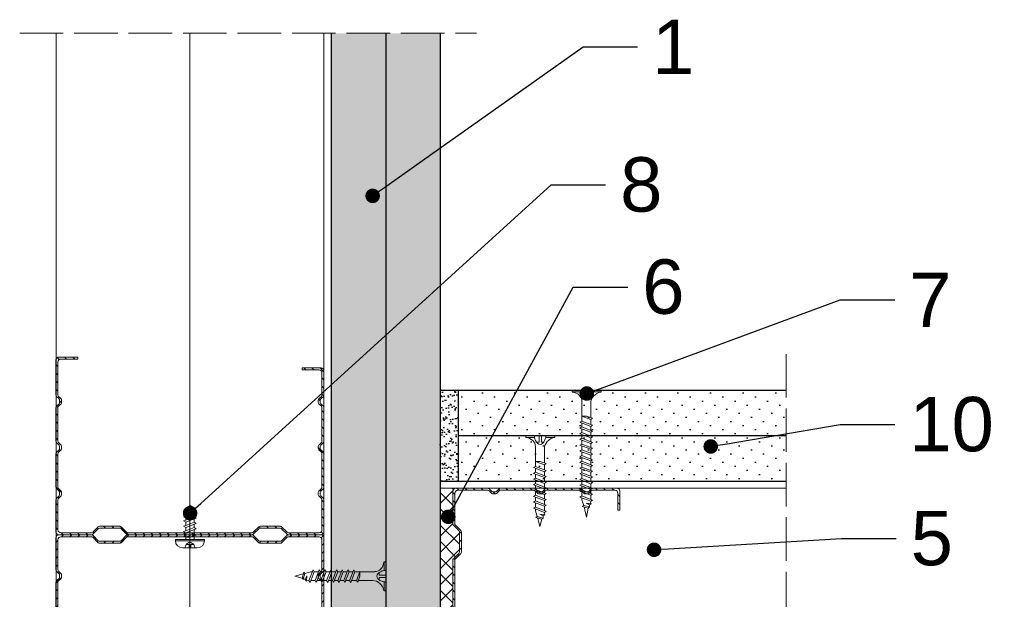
# Model space of a CAD drawing. Header units: millimetres. Extents: x 1074 to 3101, y -548 to 1635.
# Tile 7 of 16: x 1900 to 2171, y -243 to -84. Entities that reach past the tile are written whole.
import ezdxf
from ezdxf import colors
from ezdxf.entities.mleader import LeaderData, LeaderLine
from ezdxf.math import Vec2, Vec3

# ---------------------------------------------------------------- set-up
doc = ezdxf.new("R2010")
doc.units = ezdxf.units.MM
doc.linetypes.add('ACAD_ISO02W100', pattern=[15, 12, -3])
for name, color, linetype, lineweight in [('_ISOVER WELNA', 7, 'BATTING', 9), ('_RIGIPS AKCESORIA', 7, 'Continuous', 18), ('_RIGIPS G-K', 7, 'Continuous', 25), ('_RIGIPS PROFIL', 7, 'Continuous', 18), ('KRESKOWANIE', 7, 'Continuous', 9), ('PRZERYWANA', 7, 'ACAD_ISO02W100', 9)]:
    doc.layers.add(name, color=color, linetype=linetype, lineweight=lineweight)
doc.styles.get("Standard").update_dxf_attribs({"font": 'arial.ttf'})
doc.linetypes.add('BATTING', pattern='A,0.00254,-2.54,[134,ltypeshp.shx,S=2.54,R=0,X=-2.54,Y=0],-5.08,[134,ltypeshp.shx,S=2.54,R=180,X=2.54,Y=0],-2.54', length=10.16254)
pattern_1 = [(45, (0.9, -1301.1484), (-1.122532, 3.367596), [0, -3.175])]
pattern_2 = [(45, (-1e-12, -878), (-1.122532, 3.367596), [0, -3.175])]

# ---------------------------------------------------------------- blocks, each defined once
blk = doc.blocks.new('TN 25')
at = {"layer": '_RIGIPS AKCESORIA'}
for p, q in [((0, -0.84), (0, 7.16)), ((0, 7.16), (0.46, 7.16)), ((0.46, 7.16), (0.46, 4.78)), ((0.46, 4.78), (0, 4.78)), ((0, 3.5), (1.77, 3.5)), ((0, 2.83), (1.77, 2.83)), ((1.77, 3.5), (1.77, 4.2)), ((1.77, 2.83), (1.77, 2.18)), ((3.02, 4.46), (8.47, 4.46)), ((7.12, 4.46), (7.12, 3.18)), ((8.03, 2.01), (7.12, 4.46)), ((7.12, 3.18), (7.65, 1.53)), ((8.47, 4.46), (8.79, 5)), ((9.61, 1.51), (8.47, 4.46)), ((8.79, 5), (9.93, 2.01)), ((9, 4.46), (10.1, 4.46)), ((10.1, 4.46), (10.41, 5)), ((11.23, 1.51), (10.1, 4.46)), ((10.41, 5), (11.56, 2.01)), ((10.62, 4.46), (11.67, 4.46)), ((11.67, 4.46), (11.99, 5)), ((12.81, 1.51), (11.67, 4.46)), ((11.99, 5), (13.14, 2.01)), ((12.2, 4.46), (13.21, 4.46)), ((13.21, 4.46), (13.52, 5)), ((14.34, 1.51), (13.21, 4.46)), ((13.52, 5), (14.67, 2.01)), ((13.73, 4.46), (14.8, 4.46)), ((14.8, 4.46), (15.12, 5)), ((15.94, 1.51), (14.8, 4.46)), ((15.12, 5), (16.26, 2.01)), ((15.33, 4.46), (16.42, 4.46)), ((16.42, 4.46), (16.73, 5)), ((17.55, 1.51), (16.42, 4.46)), ((16.73, 5), (17.88, 2.01)), ((16.94, 4.46), (17.99, 4.46)), ((17.99, 4.46), (18.31, 5)), ((19.13, 1.51), (17.99, 4.46)), ((18.31, 5), (19.45, 2.01)), ((18.52, 4.46), (19.68, 4.46)), ((19.68, 4.46), (20, 5)), ((20.82, 1.51), (19.68, 4.46)), ((20, 5), (21.14, 2.01)), ((20.21, 4.46), (20.7, 4.46)), ((20.7, 4.46), (22.28, 3.98)), ((21.85, 1.83), (21.67, 3.28)), ((21.67, 3.28), (22.14, 2.4)), ((22.28, 3.98), (22.56, 4.37)), ((22.7, 2.36), (22.28, 3.98)), ((22.56, 4.37), (23.03, 2.71)), ((22.71, 3.85), (25, 3.24)), ((25, 3.24), (23.03, 2.71)), ((0.46, 1.64), (0, 1.64)), ((0.46, -0.84), (0.46, 1.64)), ((7.49, 2.01), (3.55, 2.01)), ((7.65, 1.53), (8.03, 2.01)), ((9.41, 2.01), (8.03, 2.01)), ((9.93, 2.01), (9.61, 1.51)), ((11.04, 2.01), (9.93, 2.01)), ((11.56, 2.01), (11.23, 1.51)), ((12.61, 2.01), (11.56, 2.01)), ((13.14, 2.01), (12.81, 1.51)), ((14.15, 2.01), (13.14, 2.01)), ((14.67, 2.01), (14.34, 1.51)), ((15.74, 2.01), (14.67, 2.01)), ((16.26, 2.01), (15.94, 1.51)), ((17.36, 2.01), (16.26, 2.01)), ((17.88, 2.01), (17.55, 1.51)), ((18.93, 2.01), (17.88, 2.01)), ((19.45, 2.01), (19.13, 1.51)), ((19.45, 2.01), (20.62, 2.01)), ((21.14, 2.01), (20.82, 1.51)), ((21.14, 2.01), (21.81, 2.12)), ((22.14, 2.4), (21.85, 1.83)), ((22.7, 2.36), (22.14, 2.4)), ((23.03, 2.71), (22.7, 2.36)), ((0, -0.84), (0.46, -0.84))]:
    blk.add_line(p, q, dxfattribs=at)
for centre, major_axis, ratio, start_param, end_param in [((3.09, 7.67), (0.17, 3.2), 0.826134, 1.773653, 3.180586), ((-0.04, 0.9), (0, 3.93), 0.848176, -0.720942, -0.151112), ((1.66, 3.18), (0, 0.895), 0.848176, -1.552777, -0.720942), ((1.66, 3.18), (0, 0.895), 0.848176, 3.862535, 4.730408), ((3.37, -1.57), (0.28, 3.57), 0.832181, 0.035984, 1.430787), ((-2.73, 15.91), (0, 14.76), 0.848176, 3.399396, 3.475072), ((0.59, 4.62), (0, 2.81), 0.848176, 3.475072, 3.862535)]:
    blk.add_ellipse(centre, major_axis=major_axis, ratio=ratio, start_param=start_param, end_param=end_param, dxfattribs=at)
blk = doc.blocks.new('CW 75 ULTRASTIL')
h = blk.add_hatch()
h.set_pattern_fill('ANSI31', color=256, scale=0.5, style=0)
h.paths.add_polyline_path([(106.07, 103.31, -0.414214), (106.87, 104.11), (115.19, 104.11, -0.198912), (115.55, 103.96), (116.25, 103.25, 0.198912), (116.61, 103.11), (117.19, 103.11, 0.198912), (117.55, 103.25), (118.25, 103.96, -0.198912), (118.61, 104.11), (127.89, 104.11, -0.198912), (128.25, 103.96), (128.95, 103.25, 0.198912), (129.31, 103.11), (129.89, 103.11, 0.198912), (130.25, 103.25), (130.95, 103.96, -0.198912), (131.31, 104.11), (140.59, 104.11, -0.198912), (140.95, 103.96), (141.65, 103.25, 0.198912), (142.01, 103.11), (142.59, 103.11, 0.198912), (142.95, 103.25), (143.65, 103.96, -0.198912), (144.01, 104.11), (153.17, 104.11, -0.414214), (153.97, 103.31), (153.97, 98.66), (154.52, 98.66), (154.52, 103.86, 0.414214), (153.72, 104.66), (144.01, 104.66, 0.198912), (143.65, 104.51), (142.95, 103.8, -0.198912), (142.59, 103.66), (142.01, 103.66, -0.198912), (141.65, 103.8), (140.95, 104.51, 0.198912), (140.59, 104.66), (131.31, 104.66, 0.198912), (130.95, 104.51), (130.25, 103.8, -0.198912), (129.89, 103.66), (129.31, 103.66, -0.198912), (128.95, 103.8), (128.25, 104.51, 0.198912), (127.89, 104.66), (118.61, 104.66, 0.198912), (118.25, 104.51), (117.55, 103.8, -0.198912), (117.19, 103.66), (116.61, 103.66, -0.198912), (116.25, 103.8), (115.55, 104.51, 0.198912), (115.19, 104.66), (106.32, 104.66, 0.414214), (105.52, 103.86), (105.52, 94.86, 0.198912), (105.67, 94.51), (107.17, 93, -0.198912), (107.32, 92.65), (107.32, 87.06, -0.198912), (107.17, 86.71), (105.67, 85.2, 0.198912), (105.52, 84.85), (105.52, 50.66, 0.198912), (105.67, 50.31), (107.17, 48.8, -0.198912), (107.32, 48.45), (107.32, 42.86, -0.198912), (107.17, 42.51), (105.67, 41, 0.198912), (105.52, 40.65), (105.52, 31.66, 0.414214), (106.32, 30.86), (115.19, 30.86, 0.198912), (115.55, 31), (116.25, 31.71, -0.198912), (116.61, 31.86), (117.19, 31.86, -0.198912), (117.55, 31.71), (118.25, 31, 0.198912), (118.61, 30.86), (127.89, 30.86, 0.198912), (128.25, 31), (128.95, 31.71, -0.198912), (129.31, 31.86), (129.89, 31.86, -0.198912), (130.25, 31.71), (130.95, 31, 0.198912), (131.31, 30.86), (140.59, 30.86, 0.198912), (140.95, 31), (141.65, 31.71, -0.198912), (142.01, 31.86), (142.59, 31.86, -0.198912), (142.95, 31.71), (143.65, 31, 0.198912), (144.01, 30.86), (150.72, 30.86, 0.414214), (151.52, 31.66), (151.52, 36.86), (150.97, 36.86), (150.97, 32.21, -0.414214), (150.17, 31.41), (144.01, 31.41, -0.198912), (143.65, 31.55), (142.95, 32.26, 0.198912), (142.59, 32.41), (142.01, 32.41, 0.198912), (141.65, 32.26), (140.95, 31.55, -0.198912), (140.59, 31.41), (131.31, 31.41, -0.198912), (130.95, 31.55), (130.25, 32.26, 0.198912), (129.89, 32.41), (129.31, 32.41, 0.198912), (128.95, 32.26), (128.25, 31.55, -0.198912), (127.89, 31.41), (118.61, 31.41, -0.198912), (118.25, 31.55), (117.55, 32.26, 0.198912), (117.19, 32.41), (116.61, 32.41, 0.198912), (116.25, 32.26), (115.55, 31.55, -0.198912), (115.19, 31.41), (106.87, 31.41, -0.414214), (106.07, 32.21), (106.07, 40.65, -0.198912), (106.22, 41), (107.72, 42.51, 0.198912), (107.87, 42.86), (107.87, 48.45, 0.198912), (107.72, 48.8), (106.22, 50.31, -0.198912), (106.07, 50.66), (106.07, 84.85, -0.198912), (106.22, 85.2), (107.72, 86.71, 0.198912), (107.87, 87.06), (107.87, 92.65, 0.198912), (107.72, 93), (106.22, 94.51, -0.198912), (106.07, 94.86)])
at = {"layer": '_RIGIPS PROFIL'}
for p, q in [((105.52, 103.86), (105.52, 94.86)), ((106.07, 103.31), (106.07, 94.86)), ((115.19, 104.66), (106.32, 104.66)), ((115.19, 104.11), (106.87, 104.11)), ((115.55, 104.51), (116.25, 103.8)), ((115.55, 103.96), (116.25, 103.25)), ((117.19, 103.66), (116.61, 103.66)), ((117.19, 103.11), (116.61, 103.11)), ((118.25, 104.51), (117.55, 103.8)), ((118.25, 103.96), (117.55, 103.25)), ((127.89, 104.66), (118.61, 104.66)), ((127.89, 104.11), (118.61, 104.11)), ((128.25, 104.51), (128.95, 103.8)), ((128.25, 103.96), (128.95, 103.25)), ((129.89, 103.66), (129.31, 103.66)), ((129.89, 103.11), (129.31, 103.11)), ((130.95, 104.51), (130.25, 103.8)), ((130.95, 103.96), (130.25, 103.25)), ((131.31, 104.66), (140.59, 104.66)), ((131.31, 104.11), (140.59, 104.11)), ((140.95, 104.51), (141.65, 103.8)), ((140.95, 103.96), (141.65, 103.25)), ((142.59, 103.66), (142.01, 103.66)), ((142.59, 103.11), (142.01, 103.11)), ((143.65, 104.51), (142.95, 103.8)), ((143.65, 103.96), (142.95, 103.25)), ((153.72, 104.66), (144.01, 104.66)), ((153.17, 104.11), (144.01, 104.11)), ((153.97, 98.66), (153.97, 103.31)), ((154.52, 98.66), (154.52, 103.86)), ((153.97, 98.66), (154.52, 98.66)), ((107.17, 93), (105.67, 94.51)), ((107.72, 93), (106.22, 94.51)), ((107.32, 92.65), (107.32, 87.06)), ((107.87, 92.65), (107.87, 87.06)), ((105.52, 84.85), (105.52, 50.66)), ((107.17, 86.71), (105.67, 85.2)), ((106.07, 84.85), (106.07, 50.66)), ((107.72, 86.71), (106.22, 85.2)), ((107.17, 48.8), (105.67, 50.31)), ((107.72, 48.8), (106.22, 50.31)), ((107.32, 42.86), (107.32, 48.45)), ((107.87, 42.86), (107.87, 48.45)), ((107.17, 42.51), (105.67, 41)), ((107.72, 42.51), (106.22, 41)), ((105.52, 31.66), (105.52, 40.65)), ((106.07, 32.21), (106.07, 40.65)), ((150.97, 36.86), (150.97, 32.21)), ((150.97, 36.86), (151.52, 36.86)), ((151.52, 36.86), (151.52, 31.66)), ((115.19, 30.86), (106.32, 30.86)), ((115.19, 31.41), (106.87, 31.41)), ((115.55, 31.55), (116.25, 32.26)), ((115.55, 31), (116.25, 31.71)), ((117.19, 32.41), (116.61, 32.41)), ((117.19, 31.86), (116.61, 31.86)), ((118.25, 31.55), (117.55, 32.26)), ((118.25, 31), (117.55, 31.71)), ((127.89, 31.41), (118.61, 31.41)), ((127.89, 30.86), (118.61, 30.86)), ((128.25, 31.55), (128.95, 32.26)), ((128.25, 31), (128.95, 31.71)), ((129.89, 32.41), (129.31, 32.41)), ((129.89, 31.86), (129.31, 31.86)), ((130.95, 31.55), (130.25, 32.26)), ((130.95, 31), (130.25, 31.71)), ((131.31, 31.41), (140.59, 31.41)), ((131.31, 30.86), (140.59, 30.86)), ((140.95, 31.55), (141.65, 32.26)), ((140.95, 31), (141.65, 31.71)), ((142.59, 32.41), (142.01, 32.41)), ((142.59, 31.86), (142.01, 31.86)), ((143.65, 31.55), (142.95, 32.26)), ((143.65, 31), (142.95, 31.71)), ((150.17, 31.41), (144.01, 31.41)), ((150.72, 30.86), (144.01, 30.86))]:
    blk.add_line(p, q, dxfattribs=at)
for centre, radius, start, end in [((106.32, 103.86), 0.8, 90, 180), ((106.87, 103.31), 0.8, 90, 180), ((115.19, 104.16), 0.5, 45, 90), ((115.19, 103.61), 0.5, 45, 90), ((116.61, 104.16), 0.5, 225, 270), ((116.61, 103.61), 0.5, 225, 270), ((117.19, 104.16), 0.5, 270, 315), ((117.19, 103.61), 0.5, 270, 315), ((118.61, 104.16), 0.5, 90, 135), ((118.61, 103.61), 0.5, 90, 135), ((127.89, 104.16), 0.5, 45, 90), ((127.89, 103.61), 0.5, 45, 90), ((129.31, 104.16), 0.5, 225, 270), ((129.31, 103.61), 0.5, 225, 270), ((129.89, 104.16), 0.5, 270, 315), ((129.89, 103.61), 0.5, 270, 315), ((131.31, 104.16), 0.5, 90, 135), ((131.31, 103.61), 0.5, 90, 135), ((140.59, 104.16), 0.5, 45, 90), ((140.59, 103.61), 0.5, 45, 90), ((142.01, 104.16), 0.5, 225, 270), ((142.01, 103.61), 0.5, 225, 270), ((142.59, 104.16), 0.5, 270, 315), ((142.59, 103.61), 0.5, 270, 315), ((144.01, 104.16), 0.5, 90, 135), ((144.01, 103.61), 0.5, 90, 135), ((153.17, 103.31), 0.8, 0, 90), ((153.72, 103.86), 0.8, 0, 90), ((106.02, 94.86), 0.5, 180, 225), ((106.57, 94.86), 0.5, 180, 225), ((106.82, 92.65), 0.5, 0, 45), ((107.37, 92.65), 0.5, 0, 45), ((106.82, 87.06), 0.5, 315, 0), ((107.37, 87.06), 0.5, 315, 0), ((106.02, 84.85), 0.5, 135, 180), ((106.57, 84.85), 0.5, 135, 180), ((106.02, 50.66), 0.5, 180, 225), ((106.57, 50.66), 0.5, 180, 225), ((106.82, 48.45), 0.5, 0, 45), ((107.37, 48.45), 0.5, 0, 45), ((106.02, 40.65), 0.5, 135, 180), ((106.57, 40.65), 0.5, 135, 180), ((106.82, 42.86), 0.5, 315, 0), ((107.37, 42.86), 0.5, 315, 0), ((106.32, 31.66), 0.8, 180, 270), ((106.87, 32.21), 0.8, 180, 270), ((115.19, 31.91), 0.5, 270, 315), ((115.19, 31.36), 0.5, 270, 315), ((116.61, 31.91), 0.5, 90, 135), ((116.61, 31.36), 0.5, 90, 135), ((117.19, 31.91), 0.5, 45, 90), ((117.19, 31.36), 0.5, 45, 90), ((118.61, 31.91), 0.5, 225, 270), ((118.61, 31.36), 0.5, 225, 270), ((127.89, 31.91), 0.5, 270, 315), ((127.89, 31.36), 0.5, 270, 315), ((129.31, 31.91), 0.5, 90, 135), ((129.31, 31.36), 0.5, 90, 135), ((129.89, 31.91), 0.5, 45, 90), ((129.89, 31.36), 0.5, 45, 90), ((131.31, 31.91), 0.5, 225, 270), ((131.31, 31.36), 0.5, 225, 270), ((140.59, 31.91), 0.5, 270, 315), ((140.59, 31.36), 0.5, 270, 315), ((142.01, 31.91), 0.5, 90, 135), ((142.01, 31.36), 0.5, 90, 135), ((142.59, 31.91), 0.5, 45, 90), ((142.59, 31.36), 0.5, 45, 90), ((144.01, 31.91), 0.5, 225, 270), ((144.01, 31.36), 0.5, 225, 270), ((150.17, 32.21), 0.8, 270, 0), ((150.72, 31.66), 0.8, 270, 0)]:
    blk.add_arc(centre, radius, start, end, dxfattribs=at)
blk = doc.blocks.new('TN 35')
at = {"layer": '_RIGIPS AKCESORIA'}
for p, q in [((0, -0.84), (0, 7.16)), ((0, 7.16), (0.46, 7.16)), ((0.46, 7.16), (0.46, 4.78)), ((0.46, 4.78), (0, 4.78)), ((0, 3.5), (1.77, 3.5)), ((0, 2.83), (1.77, 2.83)), ((1.77, 3.5), (1.77, 4.2)), ((1.77, 2.83), (1.77, 2.18)), ((3.02, 4.46), (8.47, 4.46)), ((7.12, 4.46), (7.12, 3.18)), ((8.03, 2.01), (7.12, 4.46)), ((7.12, 3.18), (7.65, 1.53)), ((8.47, 4.46), (8.79, 5)), ((9.61, 1.51), (8.47, 4.46)), ((8.79, 5), (9.93, 2.01)), ((9, 4.46), (10.1, 4.46)), ((10.1, 4.46), (10.41, 5)), ((11.23, 1.51), (10.1, 4.46)), ((10.41, 5), (11.56, 2.01)), ((10.62, 4.46), (11.67, 4.46)), ((11.67, 4.46), (11.99, 5)), ((12.81, 1.51), (11.67, 4.46)), ((11.99, 5), (13.14, 2.01)), ((12.2, 4.46), (13.21, 4.46)), ((13.21, 4.46), (13.52, 5)), ((14.34, 1.51), (13.21, 4.46)), ((13.52, 5), (14.67, 2.01)), ((13.73, 4.46), (14.8, 4.46)), ((14.8, 4.46), (15.12, 5)), ((15.94, 1.51), (14.8, 4.46)), ((15.12, 5), (16.26, 2.01)), ((15.33, 4.46), (16.42, 4.46)), ((16.42, 4.46), (16.73, 5)), ((17.55, 1.51), (16.42, 4.46)), ((16.73, 5), (17.88, 2.01)), ((16.94, 4.46), (17.99, 4.46)), ((17.99, 4.46), (18.31, 5)), ((19.13, 1.51), (17.99, 4.46)), ((18.31, 5), (19.45, 2.01)), ((18.52, 4.46), (19.57, 4.46)), ((19.57, 4.46), (19.88, 5)), ((20.7, 1.51), (19.57, 4.46)), ((19.88, 5), (21.03, 2.01)), ((20.09, 4.46), (21.14, 4.46)), ((21.14, 4.46), (21.46, 5)), ((22.28, 1.51), (21.14, 4.46)), ((21.46, 5), (22.6, 2.01)), ((21.67, 4.46), (22.72, 4.46)), ((22.72, 4.46), (23.03, 5)), ((23.85, 1.51), (22.72, 4.46)), ((23.03, 5), (24.18, 2.01)), ((23.24, 4.46), (24.29, 4.46)), ((24.29, 4.46), (24.61, 5)), ((25.43, 1.51), (24.29, 4.46)), ((24.61, 5), (25.75, 2.01)), ((24.81, 4.46), (25.87, 4.46)), ((25.87, 4.46), (26.18, 5)), ((27, 1.51), (25.87, 4.46)), ((26.18, 5), (27.33, 2.01)), ((26.39, 4.46), (27.44, 4.46)), ((27.44, 4.46), (27.76, 5)), ((28.58, 1.51), (27.44, 4.46)), ((27.76, 5), (28.9, 2.01)), ((27.96, 4.46), (29.13, 4.46)), ((29.13, 4.46), (29.45, 5)), ((30.27, 1.51), (29.13, 4.46)), ((29.45, 5), (30.59, 2.01)), ((29.65, 4.46), (30.15, 4.46)), ((30.15, 4.46), (31.73, 3.98)), ((31.3, 1.83), (31.12, 3.28)), ((31.12, 3.28), (31.59, 2.4)), ((31.73, 3.98), (32.01, 4.37)), ((32.15, 2.36), (31.73, 3.98)), ((32.01, 4.37), (32.48, 2.71)), ((32.16, 3.85), (35, 3.24)), ((35, 3.24), (32.48, 2.71)), ((0.46, 1.64), (0, 1.64)), ((0.46, -0.84), (0.46, 1.64)), ((7.49, 2.01), (3.55, 2.01)), ((7.65, 1.53), (8.03, 2.01)), ((9.41, 2.01), (8.03, 2.01)), ((9.93, 2.01), (9.61, 1.51)), ((11.04, 2.01), (9.93, 2.01)), ((11.56, 2.01), (11.23, 1.51)), ((12.61, 2.01), (11.56, 2.01)), ((13.14, 2.01), (12.81, 1.51)), ((14.15, 2.01), (13.14, 2.01)), ((14.67, 2.01), (14.34, 1.51)), ((15.74, 2.01), (14.67, 2.01)), ((16.26, 2.01), (15.94, 1.51)), ((17.36, 2.01), (16.26, 2.01)), ((17.88, 2.01), (17.55, 1.51)), ((18.93, 2.01), (17.84, 2.01)), ((19.45, 2.01), (19.13, 1.51)), ((20.51, 2.01), (19.41, 2.01)), ((21.03, 2.01), (20.7, 1.51)), ((22.08, 2.01), (20.99, 2.01)), ((22.6, 2.01), (22.28, 1.51)), ((23.66, 2.01), (22.56, 2.01)), ((24.18, 2.01), (23.85, 1.51)), ((25.23, 2.01), (24.14, 2.01)), ((25.75, 2.01), (25.43, 1.51)), ((26.81, 2.01), (25.71, 2.01)), ((27.33, 2.01), (27, 1.51)), ((28.38, 2.01), (27.33, 2.01)), ((28.9, 2.01), (28.58, 1.51)), ((28.9, 2.01), (30.07, 2.01)), ((30.59, 2.01), (30.27, 1.51)), ((30.59, 2.01), (31.26, 2.12)), ((31.59, 2.4), (31.3, 1.83)), ((32.15, 2.36), (31.59, 2.4)), ((32.48, 2.71), (32.15, 2.36)), ((0, -0.84), (0.46, -0.84))]:
    blk.add_line(p, q, dxfattribs=at)
for centre, major_axis, ratio, start_param, end_param in [((3.09, 7.67), (0.17, 3.2), 0.826134, 1.773653, 3.180586), ((-0.04, 0.9), (0, 3.93), 0.848176, -0.720942, -0.151112), ((1.66, 3.18), (0, 0.895), 0.848176, -1.552777, -0.720942), ((1.66, 3.18), (0, 0.895), 0.848176, 3.862535, 4.730408), ((3.37, -1.57), (0.28, 3.57), 0.832181, 0.035984, 1.430787), ((-2.73, 15.91), (0, 14.76), 0.848176, 3.399396, 3.475072), ((0.59, 4.62), (0, 2.81), 0.848176, 3.475072, 3.862535)]:
    blk.add_ellipse(centre, major_axis=major_axis, ratio=ratio, start_param=start_param, end_param=end_param, dxfattribs=at)
blk = doc.blocks.new('Pchelka')
at = {"layer": '_RIGIPS AKCESORIA'}
for p, q in [((20.31, 165.49), (20.31, 157.49)), ((20.38, 165.49), (20.72, 165.49)), ((20.72, 165.49), (20.72, 157.49)), ((18.38, 159.49), (18.38, 163.49)), ((22.49, 162.62), (22.87, 163.24)), ((23.08, 162.62), (22.87, 163.24)), ((23.98, 162.62), (24.36, 163.24)), ((24.58, 162.62), (24.36, 163.24)), ((25.45, 162.62), (25.83, 163.24)), ((26.04, 162.62), (25.83, 163.24)), ((26.66, 162.62), (26.85, 163.14)), ((26.85, 163.14), (27.13, 162.02)), ((18.38, 161.75), (19.34, 161.75)), ((18.38, 161.22), (19.34, 161.22)), ((19.34, 161.75), (19.34, 162.47)), ((19.34, 161.22), (19.34, 160.5)), ((22.49, 162.62), (20.72, 162.62)), ((21.68, 160.36), (20.72, 160.36)), ((22.28, 160.36), (21.35, 162.62)), ((21.35, 162.62), (21.35, 161.32)), ((21.35, 161.32), (21.9, 159.74)), ((21.9, 159.74), (22.28, 160.36)), ((23.39, 160.36), (22.28, 160.36)), ((23.63, 159.74), (22.49, 162.62)), ((24.01, 160.36), (23.08, 162.62)), ((23.98, 162.62), (23.08, 162.62)), ((23.63, 159.74), (24.01, 160.36)), ((25.12, 159.74), (23.98, 162.62)), ((24.88, 160.36), (24.01, 160.36)), ((25.5, 160.36), (24.58, 162.62)), ((25.43, 162.62), (24.58, 162.62)), ((25.12, 159.74), (25.5, 160.36)), ((26.59, 159.74), (25.45, 162.62)), ((26.35, 160.36), (25.5, 160.36)), ((26.66, 162.62), (26.04, 162.62)), ((26.97, 160.36), (26.04, 162.62)), ((26.59, 159.74), (26.97, 160.36)), ((27.13, 162.02), (26.66, 162.62)), ((29.38, 160.36), (26.97, 160.36)), ((29.38, 162.52), (27.01, 162.52)), ((30.05, 161.42), (29.38, 162.52)), ((29.38, 160.36), (30.05, 161.42)), ((20.38, 157.49), (20.72, 157.49))]:
    blk.add_line(p, q, dxfattribs=at)
for centre, start, end in [((20.38, 163.49), 90, 180), ((20.38, 159.49), 180, 270)]:
    blk.add_arc(centre, 2, start, end, dxfattribs=at)
for centre, major_axis, start_param, end_param in [((17.98, 160.19), (0, 2.76), -0.596517, -0.166765), ((17.98, 162.79), (0, 2.76), 3.308358, 3.73811), ((18.62, 161.26), (0, 1.46), -1.414897, -0.596517), ((18.62, 161.72), (0, 1.46), 3.73811, 4.55649)]:
    blk.add_ellipse(centre, major_axis=major_axis, ratio=0.880282, start_param=start_param, end_param=end_param, dxfattribs=at)
blk = doc.blocks.new('_Dot')
at = {"color": 0, "linetype": 'ByBlock', "lineweight": -2}
blk.add_line((-0.5, 0), (-1, 0), dxfattribs=at)
at = {"color": 0, "linetype": 'ByBlock', "const_width": 0.5}
blk.add_lwpolyline([(-0.25, 0, 1), (0.25, 0, 1)], format="xyb", close=True, dxfattribs=at)

msp = doc.modelspace()

# ---------------------------------------------------------------- hatches: boundary and pattern name
at = {"layer": '_RIGIPS G-K'}
h = msp.add_hatch(dxfattribs=at)
h.set_pattern_fill('AR-SAND', color=256, scale=0.05, style=0)
h.set_pattern_definition([(37.5, (0.9, -1301.1484), (-0.0800016, 2.4470662), [0, -1.9304, 0, -2.159, 0, -2.06375]), (7.5, (0.9, -1301.1484), (2.2476164, 3.5841255), [0, -1.0414, 0, -1.7399, 0, -0.66675]), (327.5, (-0.662, -1301.1484), (3.9549619, 0.007186), [0, -0.635, 0, -2.286, 0, -2.9845]), (317.5, (-0.662, -1301.1484), (3.8177823, 1.1146466), [0, -0.3175, 0, -1.4986, 0, -1.7145])])
h.paths.add_polyline_path([(2020.44, -185.76), (2015.44, -185.76), (2015.44, -210.76), (2020.44, -210.76)])
h = msp.add_hatch(dxfattribs=at)
h.set_pattern_fill('DOTS', color=256, scale=2, angle=45, style=0)
h.set_pattern_definition(pattern_1)
h.paths.add_polyline_path([(2110.74, -185.76), (2020.44, -185.76), (2020.44, -198.26), (2110.74, -198.26)])
h = msp.add_hatch(dxfattribs=at)
h.set_pattern_fill('DOTS', color=256, scale=2, angle=45, style=0)
h.set_pattern_definition(pattern_1)
h.paths.add_polyline_path([(2110.74, -198.26), (2020.44, -198.26), (2020.44, -210.76), (2110.74, -210.76)])
at = {"layer": 'KRESKOWANIE'}
h = msp.add_hatch(dxfattribs=at)
h.set_pattern_fill('DOTS', color=256, scale=2, angle=45, style=0)
h.set_pattern_definition(pattern_2)
h.paths.add_polyline_path([(2000.44, -87.36), (1985.44, -87.36), (1985.44, -411.97), (2000.44, -411.97)])
h = msp.add_hatch(dxfattribs=at)
h.set_pattern_fill('DOTS', color=256, scale=2, angle=45, style=0)
h.set_pattern_definition(pattern_2)
h.paths.add_polyline_path([(2015.44, -87.36), (2000.44, -87.36), (2000.44, -411.97), (2015.44, -411.97)])
h = msp.add_hatch(dxfattribs=at)
h.set_pattern_fill('ANSI37', color=256, style=0)
h.set_pattern_definition([(45, (0.9, -1302.0484), (-2.245064, 2.245064), []), (135, (0.9, -1302.0484), (-2.245064, -2.245064), [])])
h.paths.add_polyline_path([(2018.94, -232.57, -0.198912), (2019.08, -232.22), (2020.59, -230.71, 0.198912), (2020.74, -230.36), (2020.74, -224.77, 0.198912), (2020.59, -224.42), (2019.08, -222.91, -0.198912), (2018.94, -222.56), (2018.94, -213.56, -0.414214), (2019.74, -212.76), (2015.44, -212.76), (2015.44, -286.56), (2019.74, -286.56, -0.414214), (2018.94, -285.76), (2018.94, -276.77, -0.198912), (2019.08, -276.42), (2020.59, -274.91, 0.198912), (2020.74, -274.56), (2020.74, -268.97, 0.198912), (2020.59, -268.62), (2019.08, -267.11, -0.198912), (2018.94, -266.76)])

# ---------------------------------------------------------------- linework, layer by layer
at = {"layer": '_ISOVER WELNA', "ltscale": 3.6}
msp.add_line((1946.54, -87.36), (1946.54, -411.97), dxfattribs=at)
at = {"layer": '_RIGIPS G-K'}
for p, q in [((1985.44, -87.36), (1985.44, -411.97)), ((2000.44, -87.36), (2000.44, -411.97)), ((2015.44, -87.36), (2015.44, -411.97)), ((2015.44, -185.76), (2110.74, -185.76)), ((2020.44, -185.76), (2020.44, -210.76)), ((2020.44, -198.26), (2110.74, -198.26)), ((2015.44, -210.76), (2110.74, -210.76))]:
    msp.add_line(p, q, dxfattribs=at)
at = {"layer": '_RIGIPS PROFIL', "lineweight": 9}
for p, q in [((1909.64, -87.36), (1909.64, -411.97)), ((1983.44, -87.36), (1983.44, -411.97))]:
    msp.add_line(p, q, dxfattribs=at)
at = {"layer": '_RIGIPS PROFIL'}
msp.add_line((2019.74, -212.76), (2110.74, -212.76), dxfattribs=at)
at = {"layer": 'KRESKOWANIE'}
msp.add_line((2019.74, -212.76), (2015.44, -212.76), dxfattribs=at)
at = {"layer": 'PRZERYWANA'}
for p, q in [((1899.64, -87.36), (2025.44, -87.36)), ((2110.74, -175.76), (2110.74, -323.56))]:
    msp.add_line(p, q, dxfattribs=at)

# ---------------------------------------------------------------- block references
at = {"rotation": 90}
msp.add_blockref('Pchelka', (2108.02, -247.56), dxfattribs=at)
at = {"layer": '_RIGIPS AKCESORIA', "xscale": -1, "rotation": 90}
for name, p in [('TN 35', (2058.96, -185.76)), ('TN 25', (2046.18, -198.26))]:
    msp.add_blockref(name, p, dxfattribs=at)
at = {"layer": '_RIGIPS AKCESORIA', "xscale": -1}
msp.add_blockref('TN 25', (2000.44, -240.21), dxfattribs=at)
at = {"layer": '_RIGIPS PROFIL', "rotation": 90}
msp.add_blockref('CW 75 ULTRASTIL', (2014.29, -331.1), dxfattribs=at)
at = {"layer": '_RIGIPS PROFIL', "xscale": -1}
for p, rotation in [((1913.42, -181.91), 180), ((2014.29, -120.06), 90)]:
    msp.add_blockref('CW 75 ULTRASTIL', p, dxfattribs=dict(at, rotation=rotation))

# ---------------------------------------------------------------- leaders
at = {"layer": 'KRESKOWANIE'}
ml = msp.add_multileader_mtext('Standard', dxfattribs=at)
ml.set_content('1', color=256)
ml.set_leader_properties()
ml.set_arrow_properties(name='DOT')
ml.build(insert=Vec2(0, 0))
ml.multileader.update_dxf_attribs({"dogleg_length": 15})
ctx = ml.context
ctx.base_point, ctx.char_height, ctx.landing_gap_size, ctx.plane_origin = Vec3(2069.84, -91.1), 15, 4, Vec3(1996.85, -132.16)
notes = []
notes.append((ctx, [(0, (1, 1, 0), (2054.84, -91.1), (1, 0), 15, [(1, [(1996.85, -132.16), (2009.01, -123.53)], 0, [])])]))
ctx.mtext.insert, ctx.mtext.flow_direction = Vec3(2073.84, -83.6), 5
ml = msp.add_multileader_mtext('Standard', dxfattribs=at)
ml.set_content('8', color=256)
ml.set_leader_properties()
ml.set_arrow_properties(name='DOT')
ml.build(insert=Vec2(0, 0))
ml.multileader.update_dxf_attribs({"dogleg_length": 15})
ctx = ml.context
ctx.base_point, ctx.char_height, ctx.landing_gap_size, ctx.plane_origin = Vec3(2061.02, -129.14), 15, 4, Vec3(1971.23, -223.23)
notes.append((ctx, [(0, (1, 1, 0), (2046.02, -129.14), (1, 0), 15, [(0, [(1946.57, -219.62)], 0, [])])]))
ctx.mtext.insert, ctx.mtext.flow_direction = Vec3(2065.02, -121.52), 5
ml = msp.add_multileader_mtext('Standard', dxfattribs=at)
ml.set_content('6', color=256)
ml.set_leader_properties()
ml.set_arrow_properties(name='DOT')
ml.build(insert=Vec2(0, 0))
ml.multileader.update_dxf_attribs({"dogleg_length": 15})
ctx = ml.context
ctx.base_point, ctx.char_height, ctx.landing_gap_size, ctx.plane_origin = Vec3(2067.1, -157.3), 15, 4, Vec3(1982.31, -164.76)
notes.append((ctx, [(0, (1, 1, 0), (2052.1, -157.3), (1, 0), 15, [(0, [(2017.68, -220.62)], 0, [])])]))
ctx.mtext.insert, ctx.mtext.flow_direction = Vec3(2071.1, -149.67), 5
ml = msp.add_multileader_mtext('Standard', dxfattribs=at)
ml.set_content('7', color=256)
ml.set_leader_properties()
ml.set_arrow_properties(name='DOT')
ml.build(insert=Vec2(0, 0))
ml.multileader.update_dxf_attribs({"dogleg_length": 15})
ctx = ml.context
ctx.base_point, ctx.char_height, ctx.landing_gap_size, ctx.plane_origin = Vec3(2140.65, -160.83), 15, 4, Vec3(2055.86, -186.64)
notes.append((ctx, [(0, (1, 1, 0), (2125.65, -160.83), (1, 0), 15, [(0, [(2055.86, -186.64)], 0, [])])]))
ctx.mtext.insert, ctx.mtext.flow_direction = Vec3(2144.65, -153.33), 5
ml = msp.add_multileader_mtext('Standard', dxfattribs=at)
ml.set_content('10', color=256)
ml.set_leader_properties()
ml.set_arrow_properties(name='DOT')
ml.build(insert=Vec2(0, 0))
ml.multileader.update_dxf_attribs({"dogleg_length": 15})
ctx = ml.context
ctx.base_point, ctx.char_height, ctx.landing_gap_size, ctx.plane_origin = Vec3(2140.65, -195.2), 15, 4, Vec3(2089.97, -201.24)
notes.append((ctx, [(0, (1, 1, 0), (2125.65, -195.2), (1, 0), 15, [(0, [(2089.97, -201.24)], 0, [])])]))
ctx.mtext.insert, ctx.mtext.flow_direction = Vec3(2144.65, -187.58), 5
ml = msp.add_multileader_mtext('Standard', dxfattribs=at)
ml.set_content('5', color=256)
ml.set_leader_properties()
ml.set_arrow_properties(name='DOT')
ml.build(insert=Vec2(0, 0))
ml.multileader.update_dxf_attribs({"dogleg_length": 15})
ctx = ml.context
ctx.base_point, ctx.char_height, ctx.landing_gap_size, ctx.plane_origin = Vec3(2141.03, -226.61), 15, 4, Vec3(2011.38, -232.64)
notes.append((ctx, [(0, (1, 1, 0), (2126.03, -226.61), (1, 0), 15, [(0, [(2074.36, -229.71)], 0, [])])]))
ctx.mtext.insert, ctx.mtext.flow_direction = Vec3(2145.03, -218.98), 5
for ctx, leaders in notes:
    for number, flags, end, landing, length, lines in leaders:
        leader = LeaderData()
        leader.index, (leader.has_last_leader_line, leader.has_dogleg_vector, leader.attachment_direction) = number, flags
        leader.last_leader_point, leader.dogleg_vector, leader.dogleg_length = Vec3(end), Vec3(landing), length
        for number, points, colour, breaks in lines:
            line = LeaderLine()
            line.index, line.vertices, line.color, line.breaks = number, Vec3.list(points), colors.encode_raw_color(colour), breaks
            leader.lines.append(line)
        ctx.leaders.append(leader)

doc.saveas('drawing.dxf')
